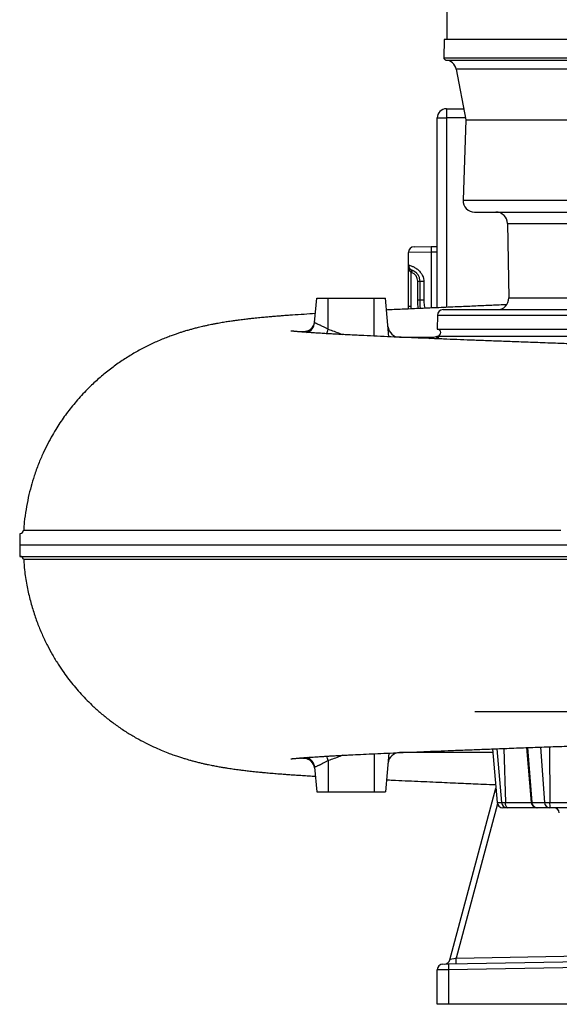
# Model space of a CAD drawing. Header units: millimetres. Extents: x 1377 to 2716, y 253 to 3684.
# Tile 1 of 11: x 1377 to 1847, y 253 to 1111. Entities that reach past the tile are written whole.
import ezdxf

# ---------------------------------------------------------------- set-up
doc = ezdxf.new("R2010")
doc.units = ezdxf.units.MM

msp = doc.modelspace()

# ---------------------------------------------------------------- linework, layer by layer
at = {"color": 7, "linetype": 'Continuous', "lineweight": 25}
for p, q in [((1749.57, 2636.54), (1749.57, 1093.51)), ((1747.07, 1093.51), (1746.8, 1077.54)), ((2102.54, 1093.51), (1747.07, 1093.51)), ((1757.63, 1067.43), (1766.07, 1023.51)), ((1749.07, 1033.01), (1764.25, 1033.01)), ((1749.07, 1033.01), (1749.07, 1025.01)), ((1741.07, 859.67), (1741.07, 1025.01)), ((1741.07, 1025.01), (1749.07, 1025.01)), ((1766.07, 1023.51), (1763.62, 953.35)), ((1766.07, 1023.51), (2065.37, 1023.51)), ((1773.62, 943.01), (2508.53, 943.01)), ((1802.26, 933.18), (1803.4, 868.18)), ((1720.99, 912.83), (1735.72, 913.09)), ((1735.72, 913.09), (1741.07, 913.18)), ((1735.72, 908.09), (1716.07, 907.83)), ((1716.07, 896.89), (1716.07, 907.83)), ((1716.07, 860.84), (1716.07, 896.89)), ((1718.07, 890.56), (1718.93, 892.37)), ((1718.07, 890.56), (1718.07, 860.84)), ((1718.74, 890.29), (1719.41, 892.17)), ((1724.07, 866.61), (1724.07, 882.74)), ((1724.07, 882.74), (1726.07, 882.74)), ((1726.07, 882.74), (1729.41, 882.74)), ((1726.07, 866.61), (1726.07, 882.74)), ((1729.41, 882.74), (1729.41, 866.61)), ((1634.21, 846.68), (1636.07, 868.01)), ((1636.07, 868.01), (1646.07, 868.01)), ((1646.07, 868.01), (1686.07, 868.01)), ((1646.07, 840.9), (1646.07, 868.01)), ((1686.07, 868.01), (1696.07, 868.01)), ((1699.02, 834.37), (1696.07, 868.01)), ((1724.07, 866.61), (1726.07, 866.61)), ((1726.07, 866.61), (1729.41, 866.61)), ((1718.07, 860.84), (1716.07, 860.84)), ((1716.16, 858.56), (1716.07, 860.84)), ((1746.28, 858.01), (1865.38, 858.01)), ((1741.28, 853.09), (1741.07, 841.01)), ((1741.07, 841.01), (1863.89, 841.01)), ((1708.21, 834.01), (1737.01, 834.01)), ((1741.07, 835.01), (1741.36, 835.01)), ((1741.36, 835.01), (1742.06, 835.01)), ((1742.06, 835.01), (1863.11, 835.01)), ((1377.4, 663.01), (1377.23, 653.01)), ((1377.23, 653.01), (1377.4, 643.01)), ((1789.44, 472.01), (1708.21, 472.01)), ((1789.16, 475.29), (1793.25, 428.57)), ((1818.81, 476.39), (1822.99, 428.57)), ((1646.07, 465.11), (1646.07, 438.01)), ((1699.02, 471.64), (1696.07, 438.01)), ((1634.21, 459.33), (1636.07, 438.01)), ((1636.07, 438.01), (1646.07, 438.01)), ((1646.07, 438.01), (1686.07, 438.01)), ((1686.07, 438.01), (1696.07, 438.01)), ((1752.05, 291.56), (1792.14, 441.18)), ((1793.29, 428.57), (1797.11, 428.57)), ((1797.11, 428.57), (1800.48, 428.57)), ((1802, 424.01), (1798.23, 424.01)), ((1798.23, 424.01), (1798.23, 424.01)), ((1802.26, 424.01), (1802, 424.01)), ((1827.98, 424.01), (1802.26, 424.01)), ((1823.5, 428.57), (1834.61, 428.57)), ((1828.01, 424.01), (1827.98, 424.01)), ((1838.97, 424.01), (1828.01, 424.01)), ((1834.61, 428.57), (1839.05, 428.57)), ((1839.31, 424.01), (1838.97, 424.01)), ((1839.05, 428.57), (1882.3, 428.57)), ((1887.48, 424.01), (1839.31, 424.01)), ((1750.9, 287.92), (2122.08, 294.39)), ((1745.99, 287.83), (1750.9, 287.92)), ((2122.08, 289.4), (1750.9, 282.92)), ((1750.9, 282.92), (1741.07, 282.83)), ((1741.07, 252.74), (1741.07, 282.83)), ((1750.9, 282.92), (1750.9, 252.74)), ((1750.9, 252.74), (1741.07, 252.74)), ((2141.07, 252.74), (1750.9, 252.74))]:
    msp.add_line(p, q, dxfattribs=at)
at = {"color": 1, "linetype": 'Continuous', "lineweight": 25}
for p, q in [((1746.8, 1077.54), (2102.85, 1077.54)), ((1748.63, 1075.51), (2098.56, 1075.51)), ((2090.56, 1067.43), (1757.63, 1067.43)), ((1749.07, 1025.01), (1749.07, 860.02)), ((1765.79, 1025.01), (1749.07, 1025.01)), ((1763.62, 953.35), (2518.52, 953.35)), ((1802.26, 933.18), (2479.89, 933.18)), ((1741.07, 908.18), (1735.72, 908.09)), ((1735.72, 908.09), (1735.72, 859.43)), ((1686.07, 834.95), (1686.07, 868.01)), ((1803.4, 868.18), (2478.75, 868.18)), ((1718.07, 860.84), (1718.16, 858.65)), ((1741.28, 853.09), (1864.95, 853.09)), ((1621.89, 838.61), (1621.88, 838.98)), ((1742.06, 835.01), (1741.91, 832.57)), ((1789.23, 475.29), (1793.29, 428.57)), ((1793.09, 475.44), (1797.11, 428.57)), ((1799, 475.66), (1800.48, 428.57)), ((1819.71, 476.43), (1823.5, 428.57)), ((1830.92, 476.83), (1834.61, 428.57)), ((1838.83, 477.12), (1839.05, 428.57)), ((1621.88, 467.04), (1621.86, 467.4)), ((1686.07, 471.06), (1686.07, 438.01)), ((1793.52, 427.33), (1757.53, 293.03)), ((1793.25, 428.57), (1793.29, 428.57)), ((1800.48, 428.57), (1822.99, 428.57)), ((1822.99, 428.57), (1823.5, 428.57)), ((1757.53, 293.03), (2111.8, 299.21))]:
    msp.add_line(p, q, dxfattribs=at)
at = {"color": 1, "linetype": 'Continuous', "lineweight": 25, "flags": 128}
for points in [[(1724.64, 858.94), (1724.25, 862.38), (1724.07, 866.61)], [(1380.67, 665.81), (1381.23, 665.8), (1383.12, 665.8), (1386.31, 665.8), (1390.81, 665.8), (1396.63, 665.8), (1403.12, 665.8), (1410.71, 665.8), (1419.39, 665.8), (1429.14, 665.8), (1440.25, 665.8), (1452.47, 665.8), (1465.79, 665.8), (1480.16, 665.8), (1495.1, 665.8), (1511.04, 665.8), (1527.94, 665.8), (1545.77, 665.79), (1565.1, 665.79), (1585.4, 665.79), (1606.64, 665.79), (1628.76, 665.79), (1650.48, 665.79), (1672.95, 665.79), (1696.09, 665.79), (1719.85, 665.79), (1744.89, 665.79), (1770.54, 665.79), (1796.74, 665.79), (1823.42, 665.79), (1848.9, 665.78)]]:
    msp.add_lwpolyline(points, dxfattribs=at)
at = {"color": 7, "linetype": 'Continuous', "lineweight": 25, "flags": 128}
for points in [[(1634.31, 458.22), (1633.95, 460.11), (1633.37, 461.64)], [(1802.26, 424.01), (1801.93, 424.09), (1801.61, 424.35), (1801.32, 424.76), (1801.05, 425.32), (1800.83, 426.01), (1800.66, 426.79), (1800.54, 427.66), (1800.48, 428.57)]]:
    msp.add_lwpolyline(points, dxfattribs=at)
at = {"color": 7, "linetype": 'Continuous', "lineweight": 25}
for centre, radius, start, end in [((1748.79, 1077.51), 2, 179, 265.27236), ((1747.81, 1065.55), 10, 10.88553, 85.27236), ((1749.07, 1025.01), 8, 90, 180), ((1773.62, 953.01), 10, 178, 270), ((1792.26, 933.01), 10, 1, 90), ((1721.07, 907.83), 5, 91, 180), ((1807.36, 910.59), 71.68, 178.00162, 181.99838), ((1721.07, 896.89), 5, 180, 250.52878), ((1721.07, 896.89), 7, 244.62307, 250.52878), ((1716.07, 882.74), 8, 0, 70.52878), ((1793.4, 868.01), 10, 270, 1), ((1746.28, 853.01), 5, 90, 179), ((1624.25, 847.55), 10, 287.92667, 354.99999), ((1624.35, 848.66), 9.99, 329.76232, 354.99935), ((1708.21, 844.01), 10, 185, 270), ((1741.07, 838.01), 3, 270, 90), ((1736.72, 844.01), 10, 270, 295.84193), ((1737.01, 843.99), 9.99, 270.00073, 295.85938), ((1377.66, 666.01), 3, 270.00003, 356.26952), ((1377.66, 640.01), 3, 3.67351, 89.99997), ((1708.21, 462.01), 10, 90, 175), ((1624.25, 458.46), 10, 5.00001, 70.04479), ((1798.23, 429.01), 5, 185, 270), ((1798.25, 428.98), 4.98, 184.7632, 269.8098), ((1802.04, 428.95), 4.95, 184.41535, 269.52514), ((1827.98, 429.01), 5, 185, 270), ((1828.23, 428.74), 4.73, 182.0055, 267.36501), ((1839.27, 428.65), 4.65, 180.98854, 266.34228), ((1860.36, 427.5), 21.34, 177.11925, 189.4185), ((1842.47, 419.01), 5, 5, 90), ((1685.9, 290.53), 71.68, 358.00162, 1.99838), ((1746.07, 282.83), 5, 91, 180), ((1747.22, 292.85), 5, 271, 345), ((1822.54, 285.42), 71.68, 178.00162, 181.99838)]:
    msp.add_arc(centre, radius, start, end, dxfattribs=at)
at = {"color": 1, "linetype": 'Continuous', "lineweight": 25}
for centre, radius, start, end in [((1624.34, 848.67), 10, 255.75057, 329.75472), ((1351.5, 937.59), 310.03, 341.07185, 341.8276), ((1738.14, 836.47), 4.18, 292.80216, 339.48837), ((1624.34, 457.34), 10, 25.46576, 104.25028), ((1351.69, 368.48), 309.84, 18.17224, 18.93112)]:
    msp.add_arc(centre, radius, start, end, dxfattribs=at)
at = {"color": 7, "linetype": 'Continuous', "lineweight": 25}
msp.add_ellipse((1757.62, 293.03), major_axis=(5.57, 1.48), ratio=0.0034, start_param=1.585705, end_param=3.139643, dxfattribs=at)
for points, knots in [([(1716.07, 896.89), (1716.07, 896.89), (1716.2, 896.85), (1716.59, 896.74), (1716.75, 896.7), (1717.04, 896.61), (1717.14, 896.58), (1717.36, 896.51), (1717.48, 896.47), (1718.11, 896.26), (1718.71, 896.04), (1719.78, 895.57), (1720.16, 895.4), (1720.95, 895), (1721.36, 894.78), (1722.21, 894.28), (1722.64, 894), (1723.3, 893.54), (1723.52, 893.37), (1723.97, 893.03), (1724.2, 892.85), (1725.3, 891.91), (1726.14, 891.04), (1727.08, 889.77), (1727.26, 889.51), (1727.61, 888.96), (1727.78, 888.69), (1728.24, 887.84), (1728.5, 887.25), (1728.83, 886.33), (1728.93, 886.02), (1729.1, 885.38), (1729.17, 885.05), (1729.35, 884.07), (1729.41, 883.41), (1729.41, 882.74)], [0, 0, 0, 0, 0.125, 0.125, 0.1875, 0.1875, 0.21875, 0.21875, 0.25, 0.25, 0.375, 0.375, 0.4375, 0.4375, 0.5, 0.5, 0.5625, 0.5625, 0.59375, 0.59375, 0.625, 0.625, 0.75, 0.75, 0.78125, 0.78125, 0.8125, 0.8125, 0.875, 0.875, 0.90625, 0.90625, 0.9375, 0.9375, 1, 1, 1, 1]), ([(1718.07, 890.56), (1717.86, 890.77), (1717.67, 891), (1717.34, 891.48), (1717.2, 891.73), (1716.82, 892.5), (1716.63, 893.04), (1716.34, 894.13), (1716.24, 894.67), (1716.14, 895.5), (1716.12, 895.78), (1716.08, 896.33), (1716.07, 896.61), (1716.07, 896.89)], [0, 0, 0, 0, 0.125, 0.125, 0.25, 0.25, 0.5, 0.5, 0.75, 0.75, 0.875, 0.875, 1, 1, 1, 1]), ([(1726.07, 882.74), (1726.07, 883.64), (1725.96, 884.52), (1725.61, 885.8), (1725.46, 886.21), (1725.13, 887), (1724.95, 887.38), (1724.64, 887.92), (1724.53, 888.09), (1724.3, 888.43), (1724.19, 888.59), (1723.84, 889.05), (1723.61, 889.33), (1723.25, 889.72), (1723.12, 889.84), (1722.88, 890.07), (1722.77, 890.18), (1722.42, 890.48), (1722.19, 890.66), (1721.76, 890.97), (1721.56, 891.11), (1721.18, 891.34), (1721.01, 891.45), (1720.68, 891.62), (1720.54, 891.7), (1720.27, 891.82), (1720.14, 891.88), (1719.83, 892.02), (1719.67, 892.08), (1719.46, 892.15), (1719.41, 892.17), (1719.41, 892.17)], [0, 0, 0, 0, 0.125, 0.125, 0.1875, 0.1875, 0.25, 0.25, 0.28125, 0.28125, 0.3125, 0.3125, 0.375, 0.375, 0.40625, 0.40625, 0.4375, 0.4375, 0.5, 0.5, 0.5625, 0.5625, 0.625, 0.625, 0.6875, 0.6875, 0.75, 0.75, 0.875, 0.875, 1, 1, 1, 1]), ([(1726.67, 859.04), (1726.65, 859.14), (1726.08, 861.6), (1726.07, 864.16), (1726.07, 866.61)], [0, 0, 0, 0, 0.040501, 1, 1, 1, 1]), ([(1801.48, 862.28), (1801.03, 862.26), (1796.1, 862.05), (1786.58, 861.64), (1772.73, 861.04), (1757.87, 860.4), (1742.44, 859.73), (1726.88, 859.05), (1712.29, 858.4), (1702.37, 857.95), (1697.48, 857.72), (1696.98, 857.7)], [0, 0, 0, 0, 0.011803, 0.130211, 0.255802, 0.388004, 0.542601, 0.693613, 0.840423, 0.983603, 1, 1, 1, 1]), ([(1634.89, 854.53), (1631.57, 854.33), (1624.56, 853.91), (1616.6, 853.38), (1610.43, 852.94), (1606.2, 852.63), (1602.22, 852.32), (1598.39, 852.01), (1594.42, 851.67), (1590.04, 851.27), (1586.02, 850.89), (1582.7, 850.55), (1580.37, 850.3), (1578.43, 850.09), (1576.61, 849.89), (1574.71, 849.67), (1572.56, 849.41), (1570.14, 849.11), (1567.43, 848.76), (1564.58, 848.38), (1561.83, 847.99), (1559.36, 847.62), (1557.09, 847.27), (1554.85, 846.9), (1552.52, 846.51), (1550.04, 846.07), (1547.33, 845.58), (1544.64, 845.05), (1542.39, 844.59), (1540.6, 844.22), (1539.07, 843.88), (1537.33, 843.49), (1535.24, 843.01), (1532.52, 842.35), (1529.41, 841.56), (1526.13, 840.67), (1523.24, 839.85), (1520.55, 839.04), (1517.88, 838.21), (1514.96, 837.25), (1511.76, 836.15), (1508.03, 834.8), (1503.67, 833.12), (1498.96, 831.17), (1494.17, 829.05), (1489.45, 826.81), (1483.3, 823.69), (1475.61, 819.41), (1466.46, 813.66), (1457.33, 807.19), (1448.37, 800.02), (1440.86, 793.25), (1434.78, 787.2), (1429.98, 782.08), (1425.43, 776.86), (1421.14, 771.56), (1417.08, 766.19), (1413.24, 760.71), (1409.43, 754.87), (1405.54, 748.38), (1401.51, 740.99), (1397.45, 732.64), (1393.46, 723.28), (1389.98, 713.67), (1387.03, 703.93), (1384.61, 694.2), (1382.63, 683.8), (1381.28, 674.26), (1380.89, 668.18), (1380.74, 665.8)], [0, 0, 0, 0, 0.038684, 0.081565, 0.10087, 0.120254, 0.139325, 0.156892, 0.174434, 0.195371, 0.219692, 0.2337, 0.245593, 0.255352, 0.263683, 0.273274, 0.28418, 0.296511, 0.310196, 0.32521, 0.339666, 0.352059, 0.362589, 0.373201, 0.384354, 0.395888, 0.408175, 0.420421, 0.430682, 0.43739, 0.442983, 0.449337, 0.456891, 0.46566, 0.478216, 0.489501, 0.499304, 0.50696, 0.514959, 0.523484, 0.532553, 0.542576, 0.553915, 0.566183, 0.578168, 0.589815, 0.601146, 0.623337, 0.645824, 0.668729, 0.692131, 0.715473, 0.729773, 0.743853, 0.757715, 0.771363, 0.784801, 0.798033, 0.811442, 0.826449, 0.843191, 0.861668, 0.881882, 0.903835, 0.922651, 0.942582, 0.96363, 0.985797, 1, 1, 1, 1]), ([(1632.96, 843.65), (1632.77, 843.33), (1632.32, 842.56), (1631.39, 841.53), (1630.28, 840.58), (1629.11, 839.85), (1627.94, 839.32), (1626.84, 838.98), (1625.87, 838.79), (1625.08, 838.72), (1624.49, 838.7), (1624.09, 838.72), (1623.85, 838.74), (1623.82, 838.74), (1623.81, 838.74)], [0, 0, 0, 0, 0.08305, 0.197684, 0.306346, 0.409012, 0.505168, 0.593466, 0.67142, 0.737794, 0.796874, 0.856352, 0.922428, 1, 1, 1, 1]), ([(1634.21, 846.68), (1634.21, 846.68), (1634.23, 846.67), (1634.32, 846.63), (1634.38, 846.6), (1634.63, 846.5), (1634.88, 846.39), (1635.37, 846.19), (1635.55, 846.11), (1635.95, 845.95), (1636.17, 845.85), (1636.85, 845.56), (1637.37, 845.34), (1638.23, 844.95), (1638.53, 844.82), (1639.14, 844.53), (1639.45, 844.39), (1640.42, 843.93), (1641.09, 843.6), (1642.14, 843.07), (1642.5, 842.88), (1643.2, 842.51), (1643.56, 842.32), (1644.63, 841.73), (1645.35, 841.32), (1646.07, 840.9)], [0, 0, 0, 0, 0.0625, 0.0625, 0.125, 0.125, 0.25, 0.25, 0.3125, 0.3125, 0.375, 0.375, 0.5, 0.5, 0.5625, 0.5625, 0.625, 0.625, 0.75, 0.75, 0.8125, 0.8125, 0.875, 0.875, 1, 1, 1, 1]), ([(2227.51, 816.6), (2222.42, 816.76), (2212.52, 817.06), (2197.82, 817.52), (2183.81, 817.94), (2170.51, 818.35), (2157.95, 818.73), (2146.14, 819.08), (2135.12, 819.41), (2124.76, 819.72), (2115.09, 820.01), (2106.14, 820.28), (2097.89, 820.53), (2090.05, 820.77), (2082.37, 821), (2070.93, 821.34), (2055.86, 821.8), (2037.35, 822.36), (2021.78, 822.84), (2008.91, 823.23), (1998.32, 823.56), (1987.26, 823.91), (1974.37, 824.31), (1959.56, 824.79), (1942.75, 825.33), (1925.02, 825.91), (1907.89, 826.49), (1891.48, 827.04), (1876.12, 827.57), (1860.97, 828.1), (1845.08, 828.66), (1828.82, 829.25), (1812.42, 829.85), (1797.26, 830.42), (1783.3, 830.95), (1770.37, 831.44), (1758.23, 831.92), (1746.02, 832.4), (1733.76, 832.9), (1721.41, 833.41), (1709.38, 833.91), (1697.48, 834.43), (1685.7, 834.96), (1675.99, 835.42), (1668.26, 835.79), (1662.36, 836.09), (1656.7, 836.39), (1651.38, 836.68), (1646.55, 836.95), (1642.56, 837.19), (1639.34, 837.39), (1636.61, 837.56), (1633.93, 837.73), (1631.15, 837.92), (1628.38, 838.11), (1626.15, 838.28), (1624.49, 838.41), (1623.34, 838.5), (1622.3, 838.58), (1621.35, 838.66), (1620.43, 838.73), (1619.5, 838.81), (1618.52, 838.9), (1617.51, 838.99), (1616.5, 839.09), (1615.55, 839.18), (1614.78, 839.26), (1614.21, 839.33), (1613.85, 839.37), (1613.64, 839.39), (1613.52, 839.41), (1613.47, 839.41), (1613.48, 839.41), (1613.48, 839.41)], [0, 0, 0, 0, 0.019455, 0.03789, 0.05532, 0.071753, 0.087194, 0.101643, 0.115099, 0.12756, 0.139544, 0.150429, 0.160241, 0.169677, 0.179033, 0.188309, 0.211547, 0.234244, 0.256383, 0.269162, 0.282099, 0.295929, 0.310667, 0.330725, 0.352221, 0.375146, 0.39949, 0.419608, 0.440594, 0.461632, 0.481899, 0.507078, 0.530982, 0.553619, 0.574999, 0.595134, 0.61463, 0.633883, 0.656039, 0.677869, 0.699992, 0.723171, 0.747405, 0.772437, 0.786517, 0.800627, 0.814765, 0.828918, 0.842335, 0.85457, 0.863357, 0.87152, 0.880274, 0.889965, 0.900585, 0.911039, 0.916341, 0.921361, 0.926101, 0.930559, 0.934828, 0.939847, 0.945862, 0.952249, 0.959467, 0.967283, 0.974379, 0.980552, 0.985809, 0.990431, 0.995139, 0.999937, 1, 1, 1, 1]), ([(1377.3, 653.01), (1377.31, 653.01), (1377.34, 653.01), (1378.25, 653.01), (1379.88, 653.01), (1382.27, 653.01), (1385.4, 653.01), (1389.27, 653.01), (1393.88, 653.01), (1399.24, 653.01), (1405.35, 653.01), (1412.19, 653.01), (1419.77, 653.01), (1428.06, 653.01), (1437.06, 653.01), (1446.78, 653.01), (1457.2, 653.01), (1468.3, 653.01), (1480.09, 653.01), (1492.57, 653.01), (1505.72, 653.01), (1519.51, 653.01), (1533.96, 653.01), (1549.07, 653.01), (1564.82, 653.01), (1581.17, 653.01), (1598.13, 653.01), (1615.7, 653.01), (1633.83, 653.01), (1652.48, 653.01), (1671.64, 653.01), (1691.31, 653.01), (1711.45, 653.01), (1731.99, 653.01), (1752.95, 653.01), (1774.33, 653.01), (1796.08, 653.01), (1818.14, 653.01), (1840.52, 653.01), (1863.24, 653.01), (1886.22, 653.01), (1909.4, 653.01), (1932.8, 653.01), (1956.43, 653.01), (1979.54, 653.01), (2002.06, 653.01), (2023.98, 653.01), (2045.99, 653.01), (2060.71, 653.01), (2068.07, 653.01)], [0, 0, 0, 0, 0.016229, 0.037801, 0.059373, 0.080866, 0.102359, 0.123935, 0.145511, 0.167005, 0.188498, 0.210079, 0.231659, 0.253153, 0.274647, 0.296228, 0.317809, 0.339303, 0.360797, 0.382383, 0.403968, 0.425463, 0.446958, 0.468551, 0.490145, 0.511641, 0.533137, 0.554739, 0.57634, 0.597836, 0.619332, 0.640929, 0.662526, 0.684022, 0.705517, 0.727113, 0.74871, 0.770206, 0.791702, 0.813302, 0.834901, 0.856398, 0.877895, 0.899499, 0.921104, 0.940787, 0.960469, 0.980235, 1, 1, 1, 1]), ([(1377.45, 643.01), (1377.43, 643.01), (1377.22, 643.01), (1378.02, 643.01), (1379.96, 643.01), (1383.34, 643.01), (1388, 643.01), (1394, 643.01), (1401.33, 643.01), (1409.98, 643.01), (1419.92, 643.01), (1431.15, 643.01), (1443.64, 643.01), (1456.24, 643.01), (1468.59, 643.01), (1480.39, 643.01), (1492.87, 643.01), (1506.02, 643.01), (1519.83, 643.01), (1534.3, 643.01), (1549.41, 643.01), (1565.16, 643.01), (1581.53, 643.01), (1598.51, 643.01), (1616.08, 643.01), (1634.2, 643.01), (1652.87, 643.01), (1672.05, 643.01), (1691.72, 643.01), (1711.84, 643.01), (1732.41, 643.01), (1753.39, 643.01), (1774.77, 643.01), (1796.51, 643.01), (1818.59, 643.01), (1841, 643.01), (1863.7, 643.01), (1886.66, 643.01), (1909.87, 643.01), (1933.3, 643.01), (1956.91, 643.01), (1980.35, 643.01), (2003.58, 643.01), (2026.59, 643.01), (2049.66, 643.01), (2065.07, 643.01), (2072.77, 643.01)], [0, 0, 0, 0, 0.002072, 0.030676, 0.059268, 0.087863, 0.11647, 0.145065, 0.173663, 0.202274, 0.230872, 0.259471, 0.288082, 0.316681, 0.33813, 0.359591, 0.381052, 0.402501, 0.423955, 0.445421, 0.466887, 0.48834, 0.509797, 0.531268, 0.552739, 0.574196, 0.595652, 0.61712, 0.638588, 0.660044, 0.681499, 0.702967, 0.724434, 0.745889, 0.767346, 0.788816, 0.810286, 0.831742, 0.853202, 0.874674, 0.896147, 0.917606, 0.938199, 0.958803, 0.979408, 1, 1, 1, 1]), ([(1380.77, 640.21), (1380.97, 637.2), (1381.45, 629.77), (1383.28, 618.26), (1385.95, 605.94), (1389.25, 594.5), (1392.98, 583.95), (1397.03, 574.26), (1401.29, 565.44), (1405.81, 557.11), (1410.53, 549.35), (1415.35, 542.2), (1420.02, 535.87), (1424.69, 530.03), (1429.54, 524.41), (1434.73, 518.85), (1440.58, 513.05), (1447.16, 507.09), (1454.53, 501.01), (1462.4, 495.17), (1470.59, 489.69), (1478.77, 484.8), (1486.54, 480.63), (1493.74, 477.14), (1500.36, 474.23), (1506, 471.97), (1510.73, 470.22), (1514.6, 468.88), (1518.09, 467.74), (1520.89, 466.87), (1523.3, 466.15), (1525.61, 465.49), (1528.33, 464.74), (1531.42, 463.93), (1534.68, 463.13), (1537.78, 462.41), (1541.32, 461.64), (1544.99, 460.88), (1549.06, 460.11), (1552.64, 459.48), (1555.91, 458.93), (1558.81, 458.48), (1561.47, 458.08), (1563.91, 457.73), (1566.34, 457.39), (1568.55, 457.1), (1570.56, 456.85), (1572.37, 456.62), (1574.41, 456.38), (1576.7, 456.11), (1579.21, 455.83), (1581.74, 455.56), (1584.07, 455.32), (1585.97, 455.13), (1587.52, 454.98), (1588.92, 454.85), (1590.58, 454.69), (1592.68, 454.5), (1595.25, 454.27), (1598.01, 454.04), (1600.75, 453.81), (1603.31, 453.61), (1605.64, 453.43), (1608.4, 453.22), (1611.8, 452.97), (1616.14, 452.67), (1621.02, 452.34), (1626.35, 452), (1631.02, 451.71), (1633.93, 451.54), (1634.89, 451.48)], [0, 0, 0, 0, 0.018012, 0.04452, 0.069626, 0.093332, 0.115642, 0.136556, 0.156078, 0.174206, 0.19322, 0.210419, 0.225803, 0.240322, 0.255233, 0.270557, 0.286309, 0.305243, 0.324791, 0.344964, 0.365749, 0.385841, 0.40452, 0.421848, 0.437907, 0.453114, 0.464706, 0.476219, 0.486286, 0.494796, 0.500935, 0.508564, 0.517964, 0.529126, 0.541247, 0.552817, 0.563825, 0.582741, 0.600561, 0.617466, 0.632382, 0.647069, 0.660139, 0.67177, 0.684128, 0.697516, 0.705711, 0.715082, 0.725643, 0.737383, 0.750291, 0.764064, 0.775444, 0.784712, 0.791884, 0.798221, 0.805611, 0.816587, 0.829292, 0.84312, 0.855979, 0.867697, 0.878284, 0.887745, 0.90484, 0.923731, 0.944473, 0.966831, 0.988991, 1, 1, 1, 1]), ([(1773.75, 507.95), (1773.9, 507.95), (1774.07, 507.95), (1774.43, 507.95), (1774.62, 507.95), (1775.24, 507.96), (1776.17, 507.96), (1777.3, 507.96), (1778.54, 507.96), (1779.21, 507.96), (1782.83, 507.96), (1786.52, 507.96), (1792.14, 507.96), (1793.32, 507.96), (1795.77, 507.96), (1797.04, 507.96), (1801, 507.96), (1803.84, 507.96), (1809.87, 507.96), (1813.08, 507.96), (1818.17, 507.96), (1819.92, 507.96), (1823.5, 507.96), (1825.34, 507.96), (1834.7, 507.95), (1842.83, 507.95), (1860.34, 507.95), (1869.72, 507.95), (1884.73, 507.95), (1889.9, 507.95), (1897.88, 507.95), (1900.59, 507.95), (1906.06, 507.94), (1908.82, 507.94), (1922.8, 507.94), (1934.47, 507.94), (1946.64, 507.94)], [0, 0, 0, 0, 0.015625, 0.015625, 0.03125, 0.03125, 0.0625, 0.09375, 0.09375, 0.125, 0.125, 0.25, 0.25, 0.28125, 0.28125, 0.3125, 0.3125, 0.375, 0.375, 0.4375, 0.4375, 0.46875, 0.46875, 0.5, 0.5, 0.625, 0.625, 0.75, 0.75, 0.8125, 0.8125, 0.84375, 0.84375, 0.875, 0.875, 1, 1, 1, 1]), ([(1613.49, 466.6), (1613.48, 466.6), (1613.47, 466.6), (1613.57, 466.61), (1613.76, 466.63), (1614.14, 466.68), (1614.71, 466.74), (1615.48, 466.82), (1616.39, 466.91), (1617.35, 467), (1618.29, 467.09), (1619.2, 467.17), (1620.08, 467.25), (1620.99, 467.32), (1621.96, 467.4), (1622.99, 467.49), (1624.46, 467.6), (1626.47, 467.76), (1629.04, 467.94), (1631.7, 468.13), (1634.39, 468.31), (1637.09, 468.48), (1639.97, 468.67), (1643.08, 468.85), (1646.59, 469.06), (1650.54, 469.29), (1654.95, 469.53), (1659.86, 469.79), (1666.27, 470.12), (1674.33, 470.52), (1684.15, 470.98), (1694.61, 471.45), (1705.64, 471.94), (1717.23, 472.43), (1729.13, 472.92), (1741.31, 473.42), (1753.72, 473.91), (1766.58, 474.42), (1779.78, 474.93), (1794.22, 475.48), (1809.67, 476.06), (1825.99, 476.66), (1841.81, 477.23), (1857.05, 477.77), (1870.66, 478.25), (1882.59, 478.66), (1892.76, 479.01), (1902.19, 479.33), (1910.83, 479.62), (1917.89, 479.86), (1923.97, 480.06), (1929.7, 480.25), (1936.52, 480.48), (1944.46, 480.73), (1953.52, 481.03), (1963.74, 481.36), (1975.12, 481.72), (1987.69, 482.12), (2001.46, 482.55), (2015.52, 482.98), (2029.73, 483.42), (2043.97, 483.85), (2059.04, 484.31), (2074.93, 484.79), (2089.32, 485.22), (2098.4, 485.5), (2101.92, 485.6)], [0, 0, 0, 0, 0.002699, 0.008453, 0.014212, 0.020733, 0.028412, 0.036788, 0.045779, 0.054025, 0.061425, 0.067977, 0.073679, 0.079317, 0.08469, 0.090364, 0.09634, 0.107763, 0.120027, 0.131657, 0.14222, 0.152926, 0.162927, 0.173808, 0.185633, 0.198404, 0.212123, 0.22679, 0.242407, 0.267421, 0.293081, 0.318866, 0.344777, 0.370812, 0.396969, 0.421732, 0.44659, 0.471549, 0.496601, 0.521094, 0.550919, 0.579238, 0.606051, 0.631357, 0.655155, 0.672681, 0.688887, 0.703757, 0.717287, 0.729472, 0.736666, 0.745488, 0.755947, 0.768048, 0.781797, 0.797201, 0.814264, 0.83299, 0.853377, 0.875417, 0.895041, 0.915799, 0.937683, 0.960681, 0.984782, 1, 1, 1, 1]), ([(1623.82, 467.27), (1623.82, 467.27), (1623.79, 467.27), (1623.91, 467.28), (1624.24, 467.3), (1624.8, 467.31), (1625.59, 467.26), (1626.61, 467.09), (1627.82, 466.74), (1629.12, 466.16), (1630.41, 465.34), (1631.6, 464.28), (1632.63, 463.04), (1633.13, 462.09), (1633.37, 461.63)], [0, 0, 0, 0, 0.018177, 0.09425, 0.15911, 0.220527, 0.284733, 0.361866, 0.454535, 0.556042, 0.663664, 0.775948, 0.891117, 1, 1, 1, 1]), ([(1646.07, 465.11), (1645.35, 464.69), (1644.63, 464.28), (1643.55, 463.69), (1643.19, 463.49), (1642.48, 463.12), (1642.13, 462.94), (1641.09, 462.41), (1640.41, 462.08), (1639.44, 461.62), (1639.12, 461.47), (1638.51, 461.19), (1638.22, 461.05), (1637.65, 460.8), (1637.38, 460.68), (1636.86, 460.45), (1636.61, 460.35), (1635.92, 460.05), (1635.53, 459.89), (1635.04, 459.68), (1634.9, 459.62), (1634.65, 459.52), (1634.54, 459.48), (1634.29, 459.37), (1634.21, 459.34), (1634.21, 459.33)], [0, 0, 0, 0, 0.125, 0.125, 0.1875, 0.1875, 0.25, 0.25, 0.375, 0.375, 0.4375, 0.4375, 0.5, 0.5, 0.5625, 0.5625, 0.625, 0.625, 0.75, 0.75, 0.8125, 0.8125, 0.875, 0.875, 1, 1, 1, 1]), ([(1696.98, 448.31), (1698.67, 448.23), (1703.9, 447.99), (1712.92, 447.58), (1723.81, 447.1), (1734.47, 446.63), (1744.74, 446.18), (1754.48, 445.76), (1763.63, 445.36), (1772.46, 444.98), (1781.77, 444.58), (1788.31, 444.29), (1791.88, 444.14)], [0, 0, 0, 0, 0.059716, 0.184319, 0.304871, 0.419372, 0.527234, 0.628034, 0.721262, 0.80749, 0.895076, 1, 1, 1, 1])]:
    msp.add_open_spline(points, degree=3, knots=knots, dxfattribs=at)
at = {"color": 1, "linetype": 'Continuous', "lineweight": 25}
for points, knots in [([(1729.41, 866.61), (1729.45, 864.93), (1729.51, 862.42), (1730.12, 860), (1730.32, 859.2)], [0, 0, 0, 0, 0.669051, 1, 1, 1, 1]), ([(1646.07, 840.9), (1649.51, 839.76), (1653.75, 838.35), (1657.87, 836.62), (1658.65, 836.29)], [0, 0, 0, 0, 0.809349, 1, 1, 1, 1]), ([(1621.88, 838.98), (1621.94, 839), (1622.07, 839.05), (1622.86, 838.96), (1623.77, 838.79), (1624.19, 838.72)], [0, 0, 0, 0, 0.35316, 0.706295, 1, 1, 1, 1]), ([(1733.69, 832.9), (1734.34, 833.2), (1735.39, 833.67), (1736.56, 833.91), (1736.95, 833.99), (1737.02, 834), (1737.01, 834.01), (1737.01, 834.01)], [0, 0, 0, 0, 0.516705, 0.829658, 0.906369, 0.969608, 1, 1, 1, 1]), ([(2255.68, 640.24), (2255.68, 640.24), (2247, 640.24), (2229.52, 640.24), (2203.04, 640.23), (2176.36, 640.23), (2149.26, 640.23), (2121.78, 640.23), (2093.97, 640.23), (2066.13, 640.23), (2038.5, 640.23), (2011.11, 640.23), (1983.99, 640.23), (1957.02, 640.23), (1930.03, 640.23), (1903.04, 640.23), (1876.12, 640.23), (1849.53, 640.23), (1823.27, 640.23), (1797.36, 640.23), (1771.84, 640.22), (1746.84, 640.22), (1722.18, 640.22), (1697.91, 640.22), (1674.08, 640.22), (1650.97, 640.22), (1628.63, 640.22), (1607.1, 640.22), (1586.42, 640.22), (1566.61, 640.22), (1547.54, 640.22), (1529.26, 640.22), (1511.81, 640.21), (1495.38, 640.21), (1480.1, 640.21), (1465.96, 640.21), (1452.94, 640.21), (1440.95, 640.21), (1429.92, 640.21), (1419.9, 640.21), (1410.93, 640.21), (1403.1, 640.21), (1396.35, 640.21), (1390.73, 640.21), (1386.31, 640.21), (1383.09, 640.21), (1381.23, 640.21), (1380.46, 640.21), (1380.68, 640.21), (1380.7, 640.21)], [0, 0, 0, 0, 0, 0.020761, 0.041539, 0.062319, 0.083081, 0.104438, 0.125813, 0.147189, 0.168547, 0.189512, 0.210494, 0.231476, 0.252441, 0.273973, 0.295524, 0.317075, 0.338608, 0.360336, 0.382082, 0.403829, 0.425558, 0.447882, 0.470225, 0.492568, 0.514891, 0.5372, 0.559529, 0.581858, 0.604168, 0.627124, 0.650101, 0.673078, 0.696036, 0.718499, 0.740979, 0.76346, 0.785923, 0.808958, 0.832012, 0.855065, 0.878101, 0.90203, 0.925979, 0.949928, 0.973858, 0.998428, 1, 1, 1, 1]), ([(1624.18, 467.29), (1623.77, 467.22), (1622.85, 467.05), (1622.06, 466.96), (1621.94, 467.01), (1621.88, 467.04)], [0, 0, 0, 0, 0.289753, 0.654538, 1, 1, 1, 1]), ([(1658.65, 469.72), (1657.88, 469.4), (1653.76, 467.66), (1649.52, 466.26), (1646.07, 465.11)], [0, 0, 0, 0, 0.188461, 1, 1, 1, 1])]:
    msp.add_open_spline(points, degree=3, knots=knots, dxfattribs=at)

doc.saveas('drawing.dxf')
